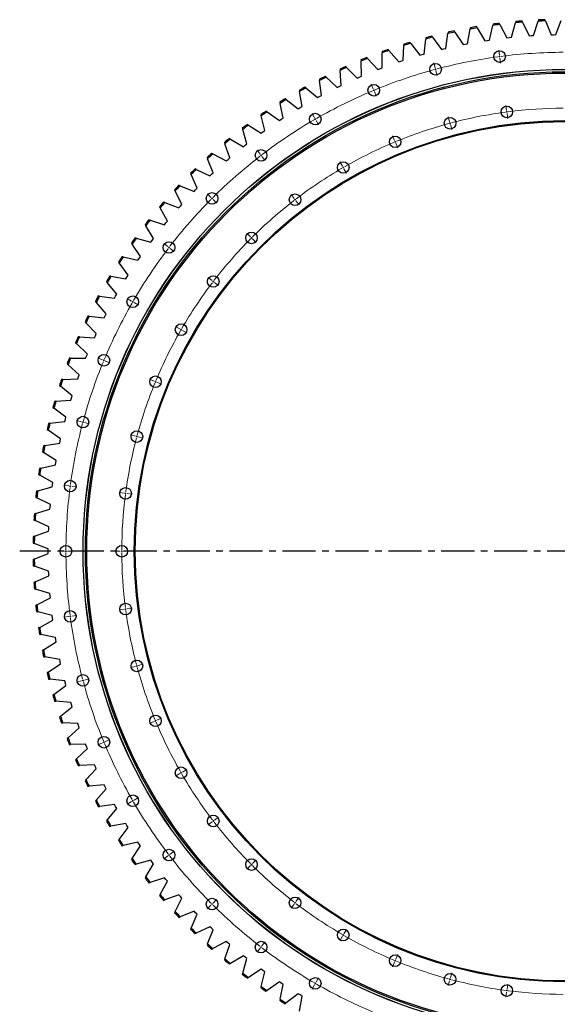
# Model space of a CAD drawing. Header units: millimetres. Extents: x -1931 to 17793, y -2289 to 13096.
# Tile 7 of 16: x 1418 to 3224, y 7996 to 11302. Entities that reach past the tile are written whole.
import ezdxf

# ---------------------------------------------------------------- set-up
doc = ezdxf.new("R2010")
doc.units = ezdxf.units.MM
doc.header["$LTSCALE"] = 50
doc.linetypes.add('CENTER', pattern=[10.16, 6.35, -1.27, 1.27, -1.27])

msp = doc.modelspace()

# ---------------------------------------------------------------- linework, layer by layer
at = {"color": 7, "linetype": 'Continuous', "lineweight": 25}
for p, q in [((2932.2, 11274.6), (2931.4, 11270.4)), ((2955.1, 11274.5), (2952.9, 11278.2)), ((2955.1, 11274.5), (2980.6, 11230.9)), ((2995.6, 11233.1), (3007.1, 11282.4)), ((3008.1, 11286.6), (3007.1, 11282.4)), ((3030.9, 11285.5), (3028.9, 11289.3)), ((3030.9, 11285.5), (3054.6, 11240.8)), ((3069.7, 11242.4), (3083.3, 11291.1)), ((3084.4, 11295.3), (3083.3, 11291.1)), ((3107.2, 11293.2), (3105.4, 11297.1)), ((3107.2, 11293.2), (3128.9, 11247.5)), ((3144.1, 11248.5), (3159.7, 11296.6)), ((3161.1, 11300.7), (3159.7, 11296.6)), ((3183.8, 11297.6), (3182.1, 11301.6)), ((3183.8, 11297.6), (3203.5, 11251.1)), ((3218.7, 11251.4), (3236.4, 11298.8)), ((2782.3, 11240.9), (2781.8, 11236.6)), ((2805.1, 11242.8), (2802.6, 11246.3)), ((2805.1, 11242.8), (2834.3, 11201.5)), ((2849.1, 11205.1), (2856.3, 11255.1)), ((2856.9, 11259.4), (2856.3, 11255.1)), ((2879.7, 11260.2), (2877.4, 11263.8)), ((2879.7, 11260.2), (2907.1, 11217.8)), ((2922.1, 11220.7), (2931.4, 11270.4)), ((3054.6, 11240.8), (3062.2, 11241.6)), ((3062.2, 11241.6), (3069.7, 11242.4)), ((3128.9, 11247.5), (3136.5, 11248)), ((3136.5, 11248), (3144.1, 11248.5)), ((3203.5, 11251.1), (3211.1, 11251.2)), ((3211.1, 11251.2), (3218.7, 11251.4)), ((2705.5, 11164.5), (2708.3, 11215)), ((2708.5, 11219.2), (2708.3, 11215)), ((2731.3, 11222.1), (2728.6, 11225.5)), ((2731.3, 11222.1), (2762.2, 11182.1)), ((2776.8, 11186.3), (2781.8, 11236.6)), ((2841.7, 11203.3), (2849.1, 11205.1)), ((2907.1, 11217.8), (2914.6, 11219.2)), ((2914.6, 11219.2), (2922.1, 11220.7)), ((2980.6, 11230.9), (2988.1, 11232)), ((2988.1, 11232), (2995.6, 11233.1)), ((2586.6, 11171.3), (2583.7, 11174.5)), ((2635.1, 11139.6), (2635.8, 11190.2)), ((2635.8, 11194.4), (2635.8, 11190.2)), ((2658.4, 11198.3), (2655.6, 11201.5)), ((2658.4, 11198.3), (2691, 11159.7)), ((2762.2, 11182.1), (2769.5, 11184.2)), ((2769.5, 11184.2), (2776.8, 11186.3)), ((2834.3, 11201.5), (2841.7, 11203.3)), ((2516.1, 11141.3), (2513, 11144.4)), ((2516.1, 11141.3), (2551.9, 11105.7)), ((2564.2, 11166.5), (2564.4, 11162.3)), ((2565.9, 11111.7), (2564.4, 11162.3)), ((2586.6, 11171.3), (2620.9, 11134.2)), ((2628, 11136.9), (2635.1, 11139.6)), ((2691, 11159.7), (2698.2, 11162.1)), ((2698.2, 11162.1), (2705.5, 11164.5)), ((2446.9, 11108.3), (2443.7, 11111.2)), ((2446.9, 11108.3), (2484.2, 11074.2)), ((2493.9, 11135.6), (2494.2, 11131.3)), ((2497.9, 11080.9), (2494.2, 11131.3)), ((2551.9, 11105.7), (2558.9, 11108.7)), ((2558.9, 11108.7), (2565.9, 11111.7)), ((2620.9, 11134.2), (2628, 11136.9)), ((2379.2, 11072.4), (2375.9, 11075.1)), ((2425, 11101.6), (2425.5, 11097.4)), ((2431.3, 11047.1), (2425.5, 11097.4)), ((2484.2, 11074.2), (2491.1, 11077.6)), ((2491.1, 11077.6), (2497.9, 11080.9)), ((2357.6, 11064.7), (2358.3, 11060.5)), ((2366.3, 11010.6), (2358.3, 11060.5)), ((2379.2, 11072.4), (2417.9, 11039.9)), ((2417.9, 11039.9), (2424.6, 11043.5)), ((2424.6, 11043.5), (2431.3, 11047.1)), ((2291.8, 11025), (2292.7, 11020.8)), ((2302.8, 10971.2), (2292.7, 11020.8)), ((2313.1, 11033.5), (2309.7, 11036.1)), ((2313.1, 11033.5), (2353.2, 11002.8)), ((2353.2, 11002.8), (2359.7, 11006.7)), ((2359.7, 11006.7), (2366.3, 11010.6)), ((2227.8, 10982.4), (2228.9, 10978.3)), ((2241.1, 10929.2), (2228.9, 10978.3)), ((2248.7, 10991.9), (2245.2, 10994.3)), ((2248.7, 10991.9), (2290.1, 10962.9)), ((2186.2, 10947.5), (2182.6, 10949.8)), ((2186.2, 10947.5), (2228.8, 10920.3)), ((2290.1, 10962.9), (2296.5, 10967.1)), ((2296.5, 10967.1), (2302.8, 10971.2)), ((2165.7, 10937.2), (2167, 10933)), ((2181.3, 10884.6), (2167, 10933)), ((2228.8, 10920.3), (2235, 10924.8)), ((2235, 10924.8), (2241.1, 10929.2)), ((2105.7, 10889.3), (2107.1, 10885.2)), ((2123.5, 10837.4), (2107.1, 10885.2)), ((2125.6, 10900.5), (2121.9, 10902.6)), ((2125.6, 10900.5), (2169.4, 10875.2)), ((2169.4, 10875.2), (2175.3, 10879.9)), ((2175.3, 10879.9), (2181.3, 10884.6)), ((2067.1, 10850.9), (2063.4, 10852.9)), ((2067.1, 10850.9), (2112, 10827.5)), ((2047.7, 10838.8), (2049.3, 10834.8)), ((2067.7, 10787.8), (2049.3, 10834.8)), ((2112, 10827.5), (2117.7, 10832.4)), ((2117.7, 10832.4), (2123.5, 10837.4)), ((1991.9, 10785.9), (1993.7, 10782)), ((2014.2, 10735.8), (1993.7, 10782)), ((2010.9, 10798.9), (2007, 10800.7)), ((2010.9, 10798.9), (2056.6, 10777.4)), ((2056.6, 10777.4), (2062.2, 10782.6)), ((2062.2, 10782.6), (2067.7, 10787.8)), ((1956.9, 10744.4), (1952.9, 10746.1)), ((1956.9, 10744.4), (2003.5, 10724.9)), ((1938.5, 10730.7), (1940.4, 10726.9)), ((1962.9, 10681.6), (1940.4, 10726.9)), ((2003.5, 10724.9), (2008.8, 10730.4)), ((2008.8, 10730.4), (2014.2, 10735.8)), ((1905.3, 10687.7), (1901.3, 10689.2)), ((1905.3, 10687.7), (1952.7, 10670.3)), ((1952.7, 10670.3), (1957.8, 10675.9)), ((1957.8, 10675.9), (1962.9, 10681.6)), ((1887.5, 10673.2), (1889.6, 10669.5)), ((1914, 10625.2), (1889.6, 10669.5)), ((1839.1, 10613.6), (1841.3, 10610)), ((1867.5, 10566.7), (1841.3, 10610)), ((1856.2, 10628.9), (1852.1, 10630.2)), ((1856.2, 10628.9), (1904.3, 10613.5)), ((1904.3, 10613.5), (1909.1, 10619.3)), ((1909.1, 10619.3), (1914, 10625.2)), ((1793.2, 10552), (1795.6, 10548.4)), ((1823.7, 10506.4), (1795.6, 10548.4)), ((1809.6, 10567.9), (1805.5, 10569.1)), ((1809.6, 10567.9), (1858.4, 10554.6)), ((1858.4, 10554.6), (1863, 10560.7)), ((1863, 10560.7), (1867.5, 10566.7)), ((1750, 10488.4), (1752.5, 10485)), ((1782.4, 10444.2), (1752.5, 10485)), ((1765.7, 10505.1), (1761.6, 10506)), ((1765.7, 10505.1), (1815.1, 10493.9)), ((1815.1, 10493.9), (1819.4, 10500.1)), ((1819.4, 10500.1), (1823.7, 10506.4)), ((1709.6, 10423), (1712.3, 10419.7)), ((1743.9, 10380.2), (1712.3, 10419.7)), ((1724.6, 10440.4), (1720.4, 10441.1)), ((1724.6, 10440.4), (1774.4, 10431.3)), ((1774.4, 10431.3), (1778.4, 10437.7)), ((1778.4, 10437.7), (1782.4, 10444.2)), ((1740.1, 10373.6), (1743.9, 10380.2)), ((1672.1, 10356), (1674.9, 10352.8)), ((1708.2, 10314.7), (1674.9, 10352.8)), ((1686.3, 10373.9), (1682.1, 10374.5)), ((1686.3, 10373.9), (1736.4, 10367)), ((1736.4, 10367), (1740.1, 10373.6)), ((1704.7, 10308), (1708.2, 10314.7)), ((1637.4, 10287.4), (1640.4, 10284.3)), ((1675.3, 10247.7), (1640.4, 10284.3)), ((1650.9, 10305.9), (1646.6, 10306.3)), ((1650.9, 10305.9), (1701.2, 10301.2)), ((1701.2, 10301.2), (1704.7, 10308)), ((1672.1, 10240.8), (1675.3, 10247.7)), ((1605.8, 10217.4), (1608.9, 10214.4)), ((1645.3, 10179.3), (1608.9, 10214.4)), ((1618.4, 10236.5), (1614.2, 10236.7)), ((1618.4, 10236.5), (1669, 10233.9)), ((1669, 10233.9), (1672.1, 10240.8)), ((1589, 10165.7), (1584.7, 10165.7)), ((1589, 10165.7), (1639.6, 10165.3)), ((1639.6, 10165.3), (1642.4, 10172.3)), ((1642.4, 10172.3), (1645.3, 10179.3)), ((1577.2, 10146.1), (1580.4, 10143.2)), ((1618.3, 10109.8), (1580.4, 10143.2)), ((1562.6, 10093.7), (1558.4, 10093.6)), ((1562.6, 10093.7), (1613.2, 10095.5)), ((1613.2, 10095.5), (1615.7, 10102.6)), ((1615.7, 10102.6), (1618.3, 10109.8)), ((1551.7, 10073.6), (1555, 10070.9)), ((1594.3, 10039.1), (1555, 10070.9)), ((1539.4, 10020.6), (1535.1, 10020.3)), ((1539.4, 10020.6), (1589.8, 10024.6)), ((1589.8, 10024.6), (1592.1, 10031.8)), ((1592.1, 10031.8), (1594.3, 10039.1)), ((1529.3, 10000.1), (1532.8, 9997.5)), ((1573.4, 9967.4), (1532.8, 9997.5)), ((1519.3, 9946.7), (1569.5, 9952.8)), ((1569.5, 9952.8), (1571.5, 9960.1)), ((1571.5, 9960.1), (1573.4, 9967.4)), ((1510.1, 9925.7), (1513.7, 9923.3)), ((1555.6, 9895), (1513.7, 9923.3)), ((1519.3, 9946.7), (1515.1, 9946.1)), ((1552.3, 9880.1), (1554, 9887.5)), ((1554, 9887.5), (1555.6, 9895)), ((1494.2, 9850.5), (1497.8, 9848.3)), ((1502.5, 9871.9), (1498.2, 9871.2)), ((1502.5, 9871.9), (1552.3, 9880.1)), ((1540.9, 9821.8), (1497.8, 9848.3)), ((1539.6, 9814.3), (1540.9, 9821.8)), ((1488.8, 9796.4), (1484.6, 9795.5)), ((1488.8, 9796.4), (1538.3, 9806.8)), ((1538.3, 9806.8), (1539.6, 9814.3)), ((1481.5, 9774.7), (1485.2, 9772.7)), ((1529.4, 9748), (1485.2, 9772.7)), ((1478.4, 9720.5), (1474.3, 9719.4)), ((1478.4, 9720.5), (1527.4, 9733)), ((1527.4, 9733), (1528.4, 9740.5)), ((1528.4, 9740.5), (1529.4, 9748)), ((1472, 9698.5), (1475.8, 9696.6)), ((1521, 9673.9), (1475.8, 9696.6)), ((1471.3, 9644.1), (1519.7, 9658.7)), ((1519.7, 9658.7), (1520.4, 9666.3)), ((1520.4, 9666.3), (1521, 9673.9)), ((1465.9, 9621.9), (1469.8, 9620.1)), ((1471.3, 9644.1), (1467.2, 9642.9)), ((1515.9, 9599.4), (1469.8, 9620.1)), ((1515.3, 9584.2), (1515.6, 9591.8)), ((1515.6, 9591.8), (1515.9, 9599.4)), ((1467.5, 9567.6), (1463.5, 9566.2)), ((1467.5, 9567.6), (1515.3, 9584.2)), ((1463, 9545.1), (1467, 9543.5)), ((1514, 9524.8), (1467, 9543.5)), ((1514, 9517.2), (1514, 9524.8)), ((1467, 9490.9), (1463, 9489.3)), ((1467, 9490.9), (1514, 9509.6)), ((1514, 9509.6), (1514, 9517.2)), ((1463.5, 9468.3), (1467.5, 9466.9)), ((1515.3, 9450.2), (1467.5, 9466.9)), ((1469.8, 9414.3), (1515.9, 9435)), ((1515.6, 9442.6), (1515.3, 9450.2)), ((1515.9, 9435), (1515.6, 9442.6)), ((1469.8, 9414.3), (1465.9, 9412.5)), ((1467.2, 9391.5), (1471.3, 9390.3)), ((1519.7, 9375.7), (1471.3, 9390.3)), ((1475.8, 9337.9), (1521, 9360.5)), ((1520.4, 9368.1), (1519.7, 9375.7)), ((1521, 9360.5), (1520.4, 9368.1)), ((1475.8, 9337.9), (1472, 9335.9)), ((1474.3, 9315), (1478.4, 9313.9)), ((1527.4, 9301.4), (1478.4, 9313.9)), ((1528.4, 9293.9), (1527.4, 9301.4)), ((1529.4, 9286.4), (1528.4, 9293.9)), ((1485.2, 9261.8), (1481.5, 9259.7)), ((1485.2, 9261.8), (1529.4, 9286.4)), ((1484.6, 9238.9), (1488.8, 9238)), ((1538.3, 9227.6), (1488.8, 9238)), ((1539.6, 9220.1), (1538.3, 9227.6)), ((1497.8, 9186.1), (1540.9, 9212.6)), ((1540.9, 9212.6), (1539.6, 9220.1)), ((1497.8, 9186.1), (1494.2, 9183.9)), ((1498.2, 9163.2), (1502.5, 9162.5)), ((1552.3, 9154.3), (1502.5, 9162.5)), ((1513.7, 9111.1), (1555.6, 9139.5)), ((1554, 9146.9), (1552.3, 9154.3)), ((1555.6, 9139.5), (1554, 9146.9)), ((1513.7, 9111.1), (1510.1, 9108.7)), ((1515.1, 9088.3), (1519.3, 9087.8)), ((1569.5, 9081.7), (1519.3, 9087.8)), ((1532.8, 9036.9), (1573.4, 9067)), ((1571.5, 9074.3), (1569.5, 9081.7)), ((1573.4, 9067), (1571.5, 9074.3)), ((1532.8, 9036.9), (1529.3, 9034.3)), ((1535.1, 9014.1), (1539.4, 9013.8)), ((1589.8, 9009.8), (1539.4, 9013.8)), ((1555, 8963.5), (1594.3, 8995.3)), ((1592.1, 9002.6), (1589.8, 9009.8)), ((1594.3, 8995.3), (1592.1, 9002.6)), ((1555, 8963.5), (1551.7, 8960.8)), ((1558.4, 8940.9), (1562.6, 8940.7)), ((1613.2, 8939), (1562.6, 8940.7)), ((1580.4, 8891.2), (1618.3, 8924.6)), ((1615.7, 8931.8), (1613.2, 8939)), ((1618.3, 8924.6), (1615.7, 8931.8)), ((1580.4, 8891.2), (1577.2, 8888.3)), ((1584.7, 8868.7), (1589, 8868.7)), ((1639.6, 8869.1), (1589, 8868.7)), ((1642.4, 8862.1), (1639.6, 8869.1)), ((1645.3, 8855.1), (1642.4, 8862.1)), ((1608.9, 8820), (1645.3, 8855.1)), ((1608.9, 8820), (1605.8, 8817)), ((1614.2, 8797.7), (1618.4, 8797.9)), ((1669, 8800.5), (1618.4, 8797.9)), ((1672.1, 8793.6), (1669, 8800.5)), ((1675.3, 8786.7), (1672.1, 8793.6)), ((1640.4, 8750.1), (1675.3, 8786.7)), ((1640.4, 8750.1), (1637.4, 8747)), ((1646.6, 8728.1), (1650.9, 8728.5)), ((1701.2, 8733.2), (1650.9, 8728.5)), ((1704.7, 8726.5), (1701.2, 8733.2)), ((1708.2, 8719.7), (1704.7, 8726.5)), ((1674.9, 8681.6), (1708.2, 8719.7)), ((1674.9, 8681.6), (1672.1, 8678.4)), ((1682.1, 8659.9), (1686.3, 8660.5)), ((1736.4, 8667.4), (1686.3, 8660.5)), ((1740.1, 8660.8), (1736.4, 8667.4)), ((1743.9, 8654.2), (1740.1, 8660.8)), ((1712.3, 8614.7), (1743.9, 8654.2)), ((1712.3, 8614.7), (1709.6, 8611.4)), ((1720.4, 8593.3), (1724.6, 8594.1)), ((1774.4, 8603.1), (1724.6, 8594.1)), ((1778.4, 8596.7), (1774.4, 8603.1)), ((1782.4, 8590.3), (1778.4, 8596.7)), ((1752.5, 8549.5), (1782.4, 8590.3)), ((1752.5, 8549.5), (1750, 8546)), ((1761.6, 8528.4), (1765.7, 8529.4)), ((1815.1, 8540.6), (1765.7, 8529.4)), ((1795.6, 8486), (1823.7, 8528)), ((1819.4, 8534.3), (1815.1, 8540.6)), ((1823.7, 8528), (1819.4, 8534.3)), ((1795.6, 8486), (1793.2, 8482.4)), ((1805.5, 8465.4), (1809.6, 8466.5)), ((1858.4, 8479.8), (1809.6, 8466.5)), ((1841.3, 8424.5), (1867.5, 8467.7)), ((1863, 8473.7), (1858.4, 8479.8)), ((1867.5, 8467.7), (1863, 8473.7)), ((1841.3, 8424.5), (1839.1, 8420.8)), ((1852.1, 8404.3), (1856.2, 8405.6)), ((1904.3, 8421), (1856.2, 8405.6)), ((1889.6, 8364.9), (1914, 8409.2)), ((1909.1, 8415.1), (1904.3, 8421)), ((1914, 8409.2), (1909.1, 8415.1)), ((1889.6, 8364.9), (1887.5, 8361.2)), ((1952.7, 8364.2), (1905.3, 8346.7)), ((1957.8, 8358.5), (1952.7, 8364.2)), ((1901.3, 8345.2), (1905.3, 8346.7)), ((1940.4, 8307.5), (1962.9, 8352.8)), ((1962.9, 8352.8), (1957.8, 8358.5)), ((1940.4, 8307.5), (1938.5, 8303.7)), ((2003.5, 8309.5), (1956.9, 8290)), ((1993.7, 8252.4), (2014.2, 8298.6)), ((2008.8, 8304), (2003.5, 8309.5)), ((2014.2, 8298.6), (2008.8, 8304)), ((1952.9, 8288.3), (1956.9, 8290)), ((1993.7, 8252.4), (1991.9, 8248.5)), ((2007, 8233.7), (2010.9, 8235.6)), ((2056.6, 8257), (2010.9, 8235.6)), ((2049.3, 8199.6), (2067.7, 8246.6)), ((2062.2, 8251.8), (2056.6, 8257)), ((2067.7, 8246.6), (2062.2, 8251.8)), ((2049.3, 8199.6), (2047.7, 8195.6)), ((2112, 8206.9), (2067.1, 8183.5)), ((2107.1, 8149.2), (2123.5, 8197)), ((2117.7, 8202), (2112, 8206.9)), ((2123.5, 8197), (2117.7, 8202)), ((2063.4, 8181.5), (2067.1, 8183.5)), ((2107.1, 8149.2), (2105.7, 8145.2)), ((2121.9, 8131.8), (2125.6, 8133.9)), ((2169.4, 8159.3), (2125.6, 8133.9)), ((2167, 8101.4), (2181.3, 8149.9)), ((2175.3, 8154.5), (2169.4, 8159.3)), ((2181.3, 8149.9), (2175.3, 8154.5)), ((2167, 8101.4), (2165.7, 8097.3)), ((2228.8, 8114.1), (2186.2, 8086.9)), ((2235, 8109.6), (2228.8, 8114.1)), ((2228.9, 8056.2), (2241.1, 8105.2)), ((2241.1, 8105.2), (2235, 8109.6)), ((2182.6, 8084.6), (2186.2, 8086.9)), ((2290.1, 8071.5), (2248.7, 8042.5)), ((2296.5, 8067.3), (2290.1, 8071.5)), ((2302.8, 8063.2), (2296.5, 8067.3)), ((2228.9, 8056.2), (2227.8, 8052)), ((2245.2, 8040.1), (2248.7, 8042.5)), ((2292.7, 8013.6), (2302.8, 8063.2)), ((2353.2, 8031.6), (2313.1, 8000.9)), ((2359.7, 8027.7), (2353.2, 8031.6)), ((2292.7, 8013.6), (2291.8, 8009.5)), ((2309.7, 7998.3), (2313.1, 8000.9)), ((2358.3, 7973.9), (2366.3, 8023.9)), ((2366.3, 8023.9), (2359.7, 8027.7))]:
    msp.add_line(p, q, dxfattribs=at)
at = {"color": 0, "linetype": 'Continuous', "lineweight": 18}
for p, q in [((3029.1, 11182.8), (3026.9, 11199.7)), ((3029.8, 11177.9), (3029.4, 11180.4)), ((3029.8, 11177.9), (3030.1, 11175.4)), ((3030.4, 11172.9), (3032.6, 11156.1)), ((2813.6, 11140), (2809.2, 11156.4)), ((2814.9, 11135.1), (2814.2, 11137.5)), ((2814.9, 11135.1), (2815.5, 11132.7)), ((2816.2, 11130.3), (2820.6, 11113.9)), ((2605.5, 11069.3), (2599, 11085)), ((2607.4, 11064.7), (2606.4, 11067)), ((2607.4, 11064.7), (2608.4, 11062.4)), ((2609.3, 11060.1), (2615.8, 11044.4)), ((3053.6, 10996.9), (3051.4, 11013.8)), ((2408.4, 10972.1), (2399.9, 10986.9)), ((2862.1, 10958.9), (2857.7, 10975.3)), ((3054.2, 10992), (3053.9, 10994.5)), ((3054.2, 10992), (3054.6, 10989.5)), ((3054.9, 10987), (3057.1, 10970.2)), ((2410.9, 10967.8), (2409.6, 10970)), ((2410.9, 10967.8), (2412.1, 10965.6)), ((2413.4, 10963.5), (2421.9, 10948.7)), ((2863.4, 10954), (2862.8, 10956.4)), ((2863.4, 10954), (2864.1, 10951.6)), ((2864.7, 10949.2), (2869.1, 10932.8)), ((2677.2, 10896.1), (2670.7, 10911.8)), ((2679.2, 10891.5), (2678.2, 10893.8)), ((2679.2, 10891.5), (2680.1, 10889.2)), ((2681.1, 10886.9), (2687.6, 10871.2)), ((2225.7, 10850), (2215.3, 10863.5)), ((2228.7, 10846.1), (2227.2, 10848.1)), ((2228.7, 10846.1), (2230.2, 10844.1)), ((2231.8, 10842.1), (2242.1, 10828.6)), ((2502.1, 10809.8), (2493.6, 10824.5)), ((2504.6, 10805.4), (2503.4, 10807.6)), ((2504.6, 10805.4), (2505.9, 10803.3)), ((2507.1, 10801.1), (2515.6, 10786.4)), ((2060.5, 10705.1), (2048.4, 10717.2)), ((2339.8, 10701.3), (2329.5, 10714.8)), ((2064, 10701.6), (2062.2, 10703.4)), ((2064, 10701.6), (2065.8, 10699.8)), ((2067.5, 10698.1), (2079.6, 10686.1)), ((2342.9, 10697.3), (2341.3, 10699.3)), ((2342.9, 10697.3), (2344.4, 10695.3)), ((2345.9, 10693.4), (2356.3, 10679.9)), ((2193, 10572.6), (2181, 10584.6)), ((1915.6, 10539.9), (1902.1, 10550.3)), ((2196.6, 10569), (2194.8, 10570.8)), ((2196.6, 10569), (2198.3, 10567.3)), ((2200.1, 10565.5), (2212.1, 10553.5)), ((1919.5, 10536.9), (1917.5, 10538.4)), ((1919.5, 10536.9), (1921.5, 10535.4)), ((1923.5, 10533.8), (1937, 10523.5)), ((2064.3, 10425.8), (2050.8, 10436.1)), ((2068.3, 10422.7), (2066.3, 10424.3)), ((2068.3, 10422.7), (2070.3, 10421.2)), ((2072.3, 10419.7), (2085.7, 10409.3)), ((1793.5, 10357.2), (1778.8, 10365.7)), ((1797.8, 10354.7), (1795.6, 10356)), ((1797.8, 10354.7), (1800, 10353.5)), ((1802.1, 10352.2), (1816.9, 10343.7)), ((1955.9, 10263.5), (1941.1, 10272)), ((1960.2, 10261), (1958, 10262.2)), ((1960.2, 10261), (1962.4, 10259.7)), ((1964.5, 10258.5), (1979.2, 10250)), ((1696.3, 10160.1), (1680.6, 10166.6)), ((1700.9, 10158.2), (1698.6, 10159.2)), ((1700.9, 10158.2), (1703.2, 10157.2)), ((1705.5, 10156.3), (1721.2, 10149.8)), ((1869.5, 10088.4), (1853.8, 10094.9)), ((1874.1, 10086.4), (1871.8, 10087.4)), ((1874.1, 10086.4), (1876.4, 10085.5)), ((1878.7, 10084.5), (1894.5, 10078)), ((1625.6, 9952), (1609.2, 9956.4)), ((1630.5, 9950.7), (1628.1, 9951.4)), ((1630.5, 9950.7), (1632.9, 9950.1)), ((1635.3, 9949.4), (1651.7, 9945)), ((1806.8, 9903.5), (1790.3, 9907.9)), ((1811.6, 9902.2), (1809.2, 9902.8)), ((1811.6, 9902.2), (1814, 9901.6)), ((1816.4, 9900.9), (1832.8, 9896.5)), ((1582.8, 9736.5), (1565.9, 9738.7)), ((1587.7, 9735.8), (1585.2, 9736.2)), ((1587.7, 9735.8), (1590.2, 9735.5)), ((1592.7, 9735.2), (1609.5, 9733)), ((1768.7, 9712), (1751.8, 9714.2)), ((1773.6, 9711.4), (1771.1, 9711.7)), ((1773.6, 9711.4), (1776.1, 9711)), ((1778.6, 9710.7), (1795.4, 9708.5)), ((1568.4, 9517.2), (1551.4, 9517.2)), ((1573.4, 9517.2), (1570.9, 9517.2)), ((1573.4, 9517.2), (1575.9, 9517.2)), ((1578.4, 9517.2), (1595.4, 9517.2)), ((1755.9, 9517.2), (1738.9, 9517.2)), ((1760.9, 9517.2), (1758.4, 9517.2)), ((1760.9, 9517.2), (1763.4, 9517.2)), ((1765.9, 9517.2), (1782.9, 9517.2)), ((1768.7, 9322.4), (1751.8, 9320.2)), ((1773.6, 9323.1), (1771.1, 9322.7)), ((1773.6, 9323.1), (1776.1, 9323.4)), ((1778.6, 9323.7), (1795.4, 9325.9)), ((1582.8, 9297.9), (1565.9, 9295.7)), ((1587.7, 9298.6), (1585.2, 9298.3)), ((1587.7, 9298.6), (1590.2, 9298.9)), ((1592.7, 9299.2), (1609.5, 9301.4)), ((1806.8, 9130.9), (1790.3, 9126.5)), ((1811.6, 9132.2), (1809.2, 9131.6)), ((1811.6, 9132.2), (1814, 9132.9)), ((1816.4, 9133.5), (1832.8, 9137.9)), ((1635.3, 9085), (1651.7, 9089.4)), ((1625.6, 9082.4), (1609.2, 9078)), ((1630.5, 9083.7), (1628.1, 9083)), ((1630.5, 9083.7), (1632.9, 9084.3)), ((1869.5, 8946.1), (1853.8, 8939.5)), ((1874.1, 8948), (1871.8, 8947)), ((1874.1, 8948), (1876.4, 8948.9)), ((1878.7, 8949.9), (1894.5, 8956.4)), ((1696.3, 8874.3), (1680.6, 8867.8)), ((1700.9, 8876.2), (1698.6, 8875.3)), ((1700.9, 8876.2), (1703.2, 8877.2)), ((1705.5, 8878.1), (1721.2, 8884.6)), ((1955.9, 8771), (1941.1, 8762.5)), ((1960.2, 8773.5), (1958, 8772.2)), ((1960.2, 8773.5), (1962.4, 8774.7)), ((1964.5, 8776), (1979.2, 8784.5)), ((1793.5, 8677.2), (1778.8, 8668.7)), ((1797.8, 8679.7), (1795.6, 8678.5)), ((1797.8, 8679.7), (1800, 8681)), ((1802.1, 8682.2), (1816.9, 8690.7)), ((2064.3, 8608.6), (2050.8, 8598.3)), ((2068.3, 8611.7), (2066.3, 8610.2)), ((2068.3, 8611.7), (2070.3, 8613.2)), ((2072.3, 8614.7), (2085.7, 8625.1)), ((1915.6, 8494.5), (1902.1, 8484.1)), ((1919.5, 8497.5), (1917.5, 8496)), ((1919.5, 8497.5), (1921.5, 8499.1)), ((1923.5, 8500.6), (1937, 8510.9)), ((2193, 8461.9), (2181, 8449.8)), ((2196.6, 8465.4), (2194.8, 8463.6)), ((2196.6, 8465.4), (2198.3, 8467.2)), ((2200.1, 8468.9), (2212.1, 8480.9)), ((2060.5, 8329.3), (2048.4, 8317.2)), ((2064, 8332.8), (2062.2, 8331)), ((2064, 8332.8), (2065.8, 8334.6)), ((2067.5, 8336.3), (2079.6, 8348.4)), ((2339.8, 8333.1), (2329.5, 8319.6)), ((2342.9, 8337.1), (2341.3, 8335.1)), ((2342.9, 8337.1), (2344.4, 8339.1)), ((2345.9, 8341.1), (2356.3, 8354.5)), ((2504.6, 8229), (2505.9, 8231.2)), ((2507.1, 8233.3), (2515.6, 8248)), ((2231.8, 8192.3), (2242.1, 8205.8)), ((2502.1, 8224.7), (2493.6, 8209.9)), ((2504.6, 8229), (2503.4, 8226.8)), ((2225.7, 8184.4), (2215.3, 8170.9)), ((2228.7, 8188.3), (2227.2, 8186.4)), ((2228.7, 8188.3), (2230.2, 8190.3)), ((2677.2, 8138.3), (2670.7, 8122.6)), ((2679.2, 8142.9), (2678.2, 8140.6)), ((2679.2, 8142.9), (2680.1, 8145.2)), ((2681.1, 8147.6), (2687.6, 8163.3)), ((2864.7, 8085.2), (2869.1, 8101.6)), ((2410.9, 8066.6), (2409.6, 8064.5)), ((2410.9, 8066.6), (2412.1, 8068.8)), ((2413.4, 8070.9), (2421.9, 8085.7)), ((2862.1, 8075.6), (2857.7, 8059.1)), ((2863.4, 8080.4), (2862.8, 8078)), ((2863.4, 8080.4), (2864.1, 8082.8)), ((2408.4, 8062.3), (2399.9, 8047.6)), ((3053.6, 8037.5), (3051.4, 8020.6)), ((3054.2, 8042.4), (3053.9, 8040)), ((3054.2, 8042.4), (3054.6, 8044.9)), ((3054.9, 8047.4), (3057.1, 8064.2))]:
    msp.add_line(p, q, dxfattribs=at)
at = {"linetype": 'CENTER', "ltscale": 0.35}
msp.add_line((5078.8, 9517.2), (1418, 9517.2), dxfattribs=at)
at = {"color": 7, "linetype": 'Continuous', "lineweight": 25}
for centre, radius in [((3029.8, 11177.9), 19.5), ((2814.9, 11135.1), 19.5), ((3248.4, 9517.2), 1617.5), ((3248.4, 9517.2), 1617.2), ((3248.4, 9517.2), 1609.5), ((3248.4, 9517.2), 1605), ((2607.4, 11064.7), 19.5), ((3054.2, 10992), 19.5), ((2410.9, 10967.8), 19.5), ((2863.4, 10954), 19.5), ((3248.4, 9517.2), 1445.5), ((3248.4, 9517.2), 1442.5), ((2679.2, 10891.5), 19.5), ((2228.7, 10846.1), 19.5), ((2504.6, 10805.4), 19.5), ((2064, 10701.6), 19.5), ((2342.9, 10697.3), 19.5), ((2196.6, 10569), 19.5), ((1919.5, 10536.9), 19.5), ((2068.3, 10422.7), 19.5), ((1797.8, 10354.7), 19.5), ((1960.2, 10261), 19.5), ((1700.9, 10158.2), 19.5), ((1874.1, 10086.4), 19.5), ((1630.5, 9950.7), 19.5), ((1811.6, 9902.2), 19.5), ((1587.7, 9735.8), 19.5), ((1773.6, 9711.4), 19.5), ((1573.4, 9517.2), 19.5), ((1760.9, 9517.2), 19.5), ((1773.6, 9323.1), 19.5), ((1587.7, 9298.6), 19.5), ((1811.6, 9132.2), 19.5), ((1630.5, 9083.7), 19.5), ((1874.1, 8948), 19.5), ((1700.9, 8876.2), 19.5), ((1960.2, 8773.5), 19.5), ((1797.8, 8679.7), 19.5), ((2068.3, 8611.7), 19.5), ((1919.5, 8497.5), 19.5), ((2196.6, 8465.4), 19.5), ((2064, 8332.8), 19.5), ((2342.9, 8337.1), 19.5), ((2504.6, 8229), 19.5), ((2228.7, 8188.3), 19.5), ((2679.2, 8142.9), 19.5), ((2863.4, 8080.4), 19.5), ((2410.9, 8066.6), 19.5), ((3054.2, 8042.4), 19.5)]:
    msp.add_circle(centre, radius, dxfattribs=at)
for radius, start, end in [(1781.6, 99.4763, 100.2497), (1785.6, 99.5252, 100.2008), (1781.6, 97.0106, 97.784), (1785.6, 97.0595, 97.735), (1781.6, 94.5448, 95.3182), (1785.6, 94.5937, 95.2693), (1781.6, 92.079, 92.8525), (1785.6, 92.128, 92.8035), (1781.6, 104.4078, 105.1812), (1785.6, 104.4567, 105.1323), (1781.6, 101.9421, 102.7155), (1785.6, 101.991, 102.6665), (1781.6, 106.8736, 107.647), (1785.6, 106.9225, 107.598), (1785.6, 111.854, 112.5296), (1785.6, 109.3883, 110.0638), (1781.6, 109.3393, 110.1127), (1785.6, 114.3198, 114.9953), (1781.6, 114.2708, 115.0442), (1781.6, 111.8051, 112.5785), (1785.6, 116.7855, 117.4611), (1781.6, 116.7366, 117.51), (1785.6, 119.2513, 119.9268), (1781.6, 119.2023, 119.9757), (1785.6, 121.717, 122.3926), (1781.6, 121.6681, 122.4415), (1785.6, 124.1828, 124.8583), (1781.6, 124.1338, 124.9073), (1785.6, 126.6485, 127.3241), (1781.6, 126.5996, 127.373), (1785.6, 129.1143, 129.7898), (1781.6, 129.0653, 129.8388), (1785.6, 131.58, 132.2556), (1781.6, 131.5311, 132.3045), (1785.6, 134.0458, 134.7213), (1781.6, 133.9969, 134.7703), (1785.6, 136.5115, 137.1871), (1781.6, 136.4626, 137.236), (1785.6, 138.9773, 139.6528), (1781.6, 138.9284, 139.7018), (1785.6, 141.443, 142.1186), (1781.6, 141.3941, 142.1675), (1785.6, 143.9088, 144.5843), (1781.6, 143.8599, 144.6333), (1785.6, 146.3746, 147.0501), (1781.6, 146.3256, 147.099), (1785.6, 148.8403, 149.5159), (1781.6, 148.7914, 149.5648), (1785.6, 151.3061, 151.9816), (1781.6, 151.2571, 152.0305), (1785.6, 153.7718, 154.4474), (1781.6, 153.7229, 154.4963), (1785.6, 156.2376, 156.9131), (1781.6, 156.1886, 156.9621), (1785.6, 158.7033, 159.3789), (1781.6, 158.6544, 159.4278), (1785.6, 161.1691, 161.8446), (1781.6, 161.1201, 161.8936), (1785.6, 163.6348, 164.3104), (1781.6, 163.5859, 164.3593), (1785.6, 166.1006, 166.7761), (1781.6, 166.0516, 166.8251), (1785.6, 168.5663, 169.2419), (1781.6, 168.5174, 169.2908), (1785.6, 171.0321, 171.7076), (1781.6, 170.9832, 171.7566), (1785.6, 173.4978, 174.1734), (1781.6, 173.4489, 174.2223), (1785.6, 175.9636, 176.6391), (1781.6, 175.9147, 176.6881), (1785.6, 178.4294, 179.1049), (1781.6, 178.3804, 179.1538), (1785.6, 180.8951, 181.5706), (1781.6, 180.8462, 181.6196), (1785.6, 183.3609, 184.0364), (1781.6, 183.3119, 184.0853), (1785.6, 185.8266, 186.5022), (1781.6, 185.7777, 186.5511), (1785.6, 188.2924, 188.9679), (1781.6, 188.2434, 189.0168), (1785.6, 190.7581, 191.4337), (1781.6, 190.7092, 191.4826), (1785.6, 193.2239, 193.8994), (1781.6, 193.1749, 193.9484), (1785.6, 195.6896, 196.3652), (1781.6, 195.6407, 196.4141), (1785.6, 198.1554, 198.8309), (1781.6, 198.1064, 198.8799), (1781.6, 200.5722, 201.3456), (1785.6, 200.6211, 201.2967), (1785.6, 203.0869, 203.7624), (1781.6, 203.0379, 203.8114), (1785.6, 205.5526, 206.2282), (1781.6, 205.5037, 206.2771), (1785.6, 208.0184, 208.6939), (1781.6, 207.9695, 208.7429), (1785.6, 210.4841, 211.1597), (1781.6, 210.4352, 211.2086), (1785.6, 212.9499, 213.6254), (1781.6, 212.901, 213.6744), (1785.6, 215.4157, 216.0912), (1781.6, 215.3667, 216.1401), (1785.6, 217.8814, 218.557), (1781.6, 217.8325, 218.6059), (1781.6, 220.2982, 221.0716), (1785.6, 220.3472, 221.0227), (1785.6, 222.8129, 223.4885), (1781.6, 222.764, 223.5374), (1785.6, 225.2787, 225.9542), (1781.6, 225.2297, 226.0031), (1781.6, 227.6955, 228.4689), (1785.6, 227.7444, 228.42), (1785.6, 230.2102, 230.8857), (1781.6, 230.1612, 230.9347), (1781.6, 232.627, 233.4004), (1785.6, 232.6759, 233.3515), (1785.6, 235.1417, 235.8172), (1781.6, 235.0927, 235.8662), (1785.6, 237.6074, 238.283), (1781.6, 237.5585, 238.3319)]:
    msp.add_arc((3248.4, 9517.2), radius, start, end, dxfattribs=at)
at = {"color": 0, "linetype": 'Continuous', "lineweight": 18}
for radius, start, end in [(1675, 97.671, 104.829), (1675, 97.5, 97.5855), (1675, 97.4145, 97.5), (1675, 90.171, 97.329), (1675, 105.171, 112.329), (1675, 105, 105.0855), (1675, 104.9145, 105), (1675, 112.671, 119.829), (1675, 112.5, 112.5855), (1675, 112.4145, 112.5), (1487.5, 97.6926, 104.8074), (1487.5, 97.5, 97.5963), (1487.5, 97.4037, 97.5), (1487.5, 90.1926, 97.3074), (1675, 120.171, 127.329), (1675, 120, 120.0855), (1675, 119.9145, 120), (1487.5, 105.1926, 112.3074), (1487.5, 105, 105.0963), (1487.5, 104.9037, 105), (1487.5, 112.6926, 119.8074), (1487.5, 112.5, 112.5963), (1487.5, 112.4037, 112.5), (1675, 127.671, 134.829), (1675, 127.5, 127.5855), (1675, 127.4145, 127.5), (1487.5, 120.1926, 127.3074), (1487.5, 120, 120.0963), (1487.5, 119.9037, 120), (1675, 135.171, 142.329), (1675, 135, 135.0855), (1675, 134.9145, 135), (1487.5, 127.6926, 134.8074), (1487.5, 127.5, 127.5963), (1487.5, 127.4037, 127.5), (1487.5, 135.1926, 142.3074), (1487.5, 135, 135.0963), (1487.5, 134.9037, 135), (1675, 142.671, 149.829), (1675, 142.5, 142.5855), (1675, 142.4145, 142.5), (1487.5, 142.6926, 149.8074), (1487.5, 142.5, 142.5963), (1487.5, 142.4037, 142.5), (1675, 150.171, 157.329), (1675, 150, 150.0855), (1675, 149.9145, 150), (1487.5, 150.1926, 157.3074), (1487.5, 150, 150.0963), (1487.5, 149.9037, 150), (1675, 157.671, 164.829), (1675, 157.5, 157.5855), (1675, 157.4145, 157.5), (1487.5, 157.6926, 164.8074), (1487.5, 157.5, 157.5963), (1487.5, 157.4037, 157.5), (1675, 165, 165.0855), (1675, 164.9145, 165), (1675, 165.171, 172.329), (1487.5, 165.1926, 172.3074), (1487.5, 165, 165.0963), (1487.5, 164.9037, 165), (1675, 172.671, 179.829), (1675, 172.5, 172.5855), (1675, 172.4145, 172.5), (1487.5, 172.6926, 179.8074), (1487.5, 172.5, 172.5963), (1487.5, 172.4037, 172.5), (1675, 179.9145, 180), (1487.5, 179.9037, 180), (1675, 180, 180.0855), (1675, 180.171, 187.329), (1487.5, 180, 180.0963), (1487.5, 180.1926, 187.3074), (1487.5, 187.4037, 187.5), (1487.5, 187.5, 187.5963), (1675, 187.4145, 187.5), (1675, 187.5, 187.5855), (1675, 187.671, 194.829), (1487.5, 187.6926, 194.8074), (1487.5, 194.9037, 195), (1487.5, 195, 195.0963), (1487.5, 195.1926, 202.3074), (1675, 194.9145, 195), (1675, 195, 195.0855), (1675, 195.171, 202.329), (1487.5, 202.4037, 202.5), (1487.5, 202.5, 202.5963), (1487.5, 202.6926, 209.8074), (1675, 202.4145, 202.5), (1675, 202.5, 202.5855), (1675, 202.671, 209.829), (1487.5, 209.9037, 210), (1487.5, 210, 210.0963), (1487.5, 210.1926, 217.3074), (1675, 209.9145, 210), (1675, 210, 210.0855), (1675, 210.171, 217.329), (1487.5, 217.4037, 217.5), (1487.5, 217.5, 217.5963), (1487.5, 217.6926, 224.8074), (1675, 217.4145, 217.5), (1675, 217.5, 217.5855), (1675, 217.671, 224.829), (1487.5, 224.9037, 225), (1487.5, 225, 225.0963), (1487.5, 225.1926, 232.3074), (1675, 224.9145, 225), (1675, 225, 225.0855), (1675, 225.171, 232.329), (1487.5, 232.4037, 232.5), (1487.5, 232.5, 232.5963), (1487.5, 232.6926, 239.8074), (1487.5, 239.9037, 240), (1487.5, 240, 240.0963), (1487.5, 240.1926, 247.3074), (1675, 232.4145, 232.5), (1675, 232.5, 232.5855), (1675, 232.671, 239.829), (1487.5, 247.4037, 247.5), (1487.5, 247.5, 247.5963), (1487.5, 247.6926, 254.8074), (1675, 239.9145, 240), (1675, 240, 240.0855), (1487.5, 254.9037, 255), (1487.5, 255, 255.0963), (1487.5, 255.1926, 262.3074), (1675, 240.171, 247.329), (1487.5, 262.4037, 262.5), (1487.5, 262.5, 262.5963), (1487.5, 262.6926, 269.8074)]:
    msp.add_arc((3248.4, 9517.2), radius, start, end, dxfattribs=at)

doc.saveas('drawing.dxf')
